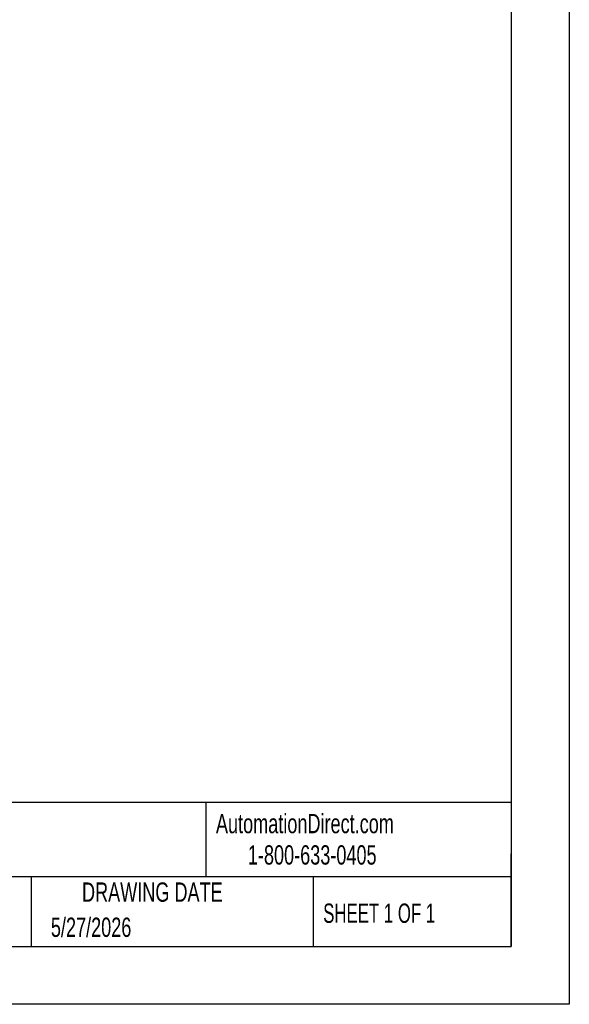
# Model space of a CAD drawing. Header units: millimetres. Extents: x 0 to 1397, y 0 to 1080.
# Tile 14 of 28: x 1096 to 1397, y 0 to 540. Entities that reach past the tile are written whole.
import ezdxf

# ---------------------------------------------------------------- set-up
doc = ezdxf.new("R2010")
doc.units = ezdxf.units.MM
doc.header["$LTSCALE"] = 5
doc.linetypes.add('CENTERX2', pattern=[20.32, 12.7, -2.54, 2.54, -2.54])
doc.layers.add('TEXT', color=140, linetype='Continuous', lineweight=25)
doc.styles.add('SLDTEXTSTYLE0', font='TXT', dxfattribs={"width": 0.7})
doc.styles.add('SLDTEXTSTYLE1', font='TXT', dxfattribs={"width": 0.65})

msp = doc.modelspace()

# ---------------------------------------------------------------- linework, layer by layer
at = {"color": 7, "linetype": 'Continuous'}
for p, q in [((1397.01, 1079.51), (1397.01, 0.01)), ((1397.01, 0.01), (0.01, 0.01))]:
    msp.add_line(p, q, dxfattribs=at)
at = {"layer": 'TEXT'}
for p, q in [((1365.25, 1047.75), (1365.25, 31.75)), ((1365.25, 110.63), (31.75, 110.63)), ((1197.88, 110.63), (1197.88, 69.85)), ((1365.25, 31.75), (1365.25, 82.55)), ((1365.25, 69.85), (31.75, 69.85)), ((1102.33, 69.85), (1102.33, 31.75)), ((1256.74, 69.85), (1256.74, 31.75)), ((31.75, 31.75), (1365.25, 31.75))]:
    msp.add_line(p, q, dxfattribs=at)

# ---------------------------------------------------------------- texts
at = {"layer": 'TEXT', "linetype": 'CENTERX2', "lineweight": 18}
for s, insert, char_height, attachment_point, style in [('AutomationDirect.com', (1203.47, 104.38), 10.5833, 1, 'SLDTEXTSTYLE0'), ('1-800-633-0405', (1220.96, 87.19), 10.5833, 1, 'SLDTEXTSTYLE0'), ('DRAWING DATE', (1168.63, 66.82), 10.5833, 2, 'SLDTEXTSTYLE0'), ('SHEET 1 OF 1', (1262.21, 55.26), 10.5833, 1, 'SLDTEXTSTYLE1'), ('5/27/2026', (1113.06, 47.54), 10.583, 1, 'SLDTEXTSTYLE0')]:
    msp.add_mtext(s, dxfattribs=dict(at, insert=insert, char_height=char_height, attachment_point=attachment_point, style=style))

doc.saveas('drawing.dxf')
